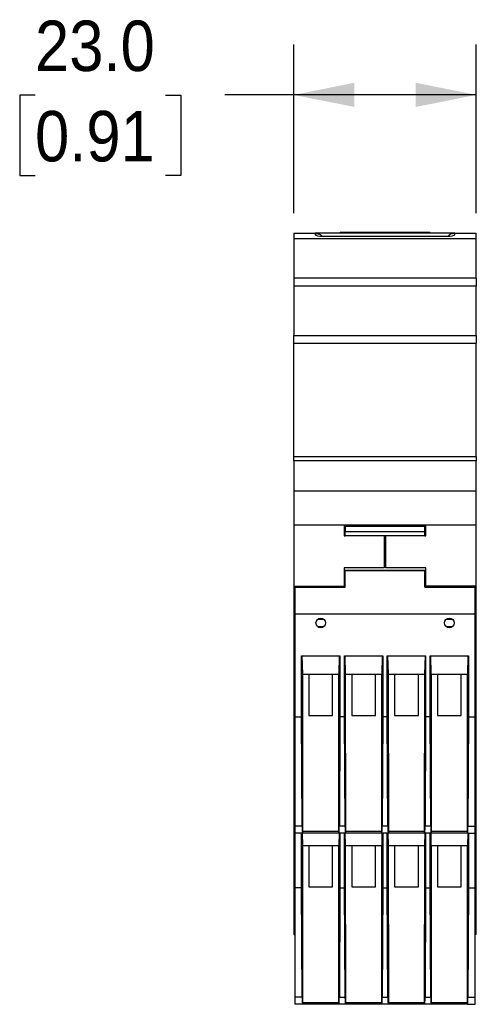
# Model space of a CAD drawing. Header units: millimetres. Extents: x 11 to 559, y 0 to 420.
# Tile 5 of 9: x 123 to 180, y 296 to 420. Entities that reach past the tile are written whole.
import ezdxf

# ---------------------------------------------------------------- set-up
doc = ezdxf.new("R2010")
doc.units = ezdxf.units.MM
doc.header["$LTSCALE"] = 2
doc.linetypes.add('SLD-Solid', pattern=[0])
doc.layers.add('DIMENSIONS', color=140, linetype='SLD-Solid', lineweight=25)
doc.styles.add('SLDTEXTSTYLE0', font='GOTHIC.TTF', dxfattribs={"width": 0.913})
doc.dimstyles.new('SLDDIMSTYLE2', dxfattribs={"dimtxt": 6.35, "dimasz": 7.62, "dimexe": 0, "dimexo": 0.0625, "dimgap": 1.5875, "dimtad": 0, "dimtih": 1, "dimtoh": 1, "dimdec": 1, "dimrnd": 1e-09, "dimzin": 4, "dimdsep": 46, "dimtxsty": 'SLDTEXTSTYLE0', "dimsah": 1, "dimcen": 0.09, "dimadec": 0, "dimazin": 1, "dimtfac": 1, "dimtdec": 1, "dimtofl": 0, "dimtmove": 0, "dimatfit": 3, "dimfxl": 0, "dimfrac": 2, "dimtolj": 1, "dimtzin": 12, "dimarcsym": 0})

# ---------------------------------------------------------------- blocks, each defined once
blk = doc.blocks.new('_D_4')
at = {"layer": 'DIMENSIONS'}
for p, q in [((157.12, 395.33), (157.12, 416.56)), ((180.12, 395.33), (180.12, 416.56)), ((124.53, 410.16), (122.6, 410.16)), ((122.6, 410.16), (122.6, 400.08)), ((140.95, 410.16), (142.89, 410.16)), ((142.89, 410.16), (142.89, 400.08)), ((157.12, 410.21), (148.46, 410.21)), ((180.12, 410.21), (157.12, 410.21)), ((122.6, 400.08), (124.53, 400.08)), ((142.89, 400.08), (140.95, 400.08))]:
    blk.add_line(p, q, dxfattribs=at)
for points in [[(157.12, 410.21), (164.74, 408.69), (164.74, 411.73)], [(180.12, 410.21), (172.5, 411.73), (172.5, 408.69)]]:
    blk.add_solid(points, dxfattribs=at)
at = {"layer": 'DIMENSIONS', "char_height": 6.35, "attachment_point": 1, "style": 'SLDTEXTSTYLE0'}
for s, insert in [('23.0', (124.53, 419.56)), ('0.91', (124.53, 408.19))]:
    blk.add_mtext(s, dxfattribs=dict(at, insert=insert))

msp = doc.modelspace()

# ---------------------------------------------------------------- linework, layer by layer
for p, q in [((162.97, 392.94), (174.27, 392.94)), ((162.97, 392.94), (162.97, 392.79)), ((174.27, 392.79), (174.27, 392.94)), ((157.12, 392.79), (159.82, 392.79)), ((157.12, 392.79), (157.12, 392.08)), ((180.12, 392.08), (157.12, 392.08)), ((157.12, 392.08), (157.12, 387.12)), ((177.42, 392.79), (159.82, 392.79)), ((159.82, 392.79), (159.82, 392.61)), ((159.82, 392.79), (159.88, 392.57)), ((160.82, 392.44), (176.42, 392.44)), ((177.36, 392.57), (177.42, 392.79)), ((177.42, 392.61), (177.42, 392.79)), ((177.42, 392.79), (180.12, 392.79)), ((180.12, 392.08), (180.12, 392.79)), ((180.12, 387.12), (180.12, 392.08)), ((180.12, 387.12), (157.12, 387.12)), ((157.12, 387.12), (157.12, 386.15)), ((180.12, 387.12), (180.12, 386.15)), ((180.12, 386.15), (157.12, 386.15)), ((157.12, 386.15), (157.12, 379.93)), ((180.12, 379.93), (180.12, 386.15)), ((157.12, 379.93), (180.12, 379.93)), ((157.12, 378.96), (157.12, 379.93)), ((180.12, 379.93), (180.12, 378.96)), ((157.12, 378.96), (180.12, 378.96)), ((157.12, 364.64), (157.12, 378.96)), ((180.12, 364.64), (180.12, 378.96)), ((180.12, 364.64), (157.12, 364.64)), ((157.12, 364.14), (157.12, 364.64)), ((180.12, 364.64), (180.12, 364.14)), ((180.12, 364.14), (157.12, 364.14)), ((157.12, 364.14), (157.12, 360.39)), ((180.12, 360.39), (180.12, 364.14)), ((157.12, 360.39), (157.12, 356.09)), ((157.12, 360.39), (180.12, 360.39)), ((180.12, 356.09), (180.12, 360.39)), ((157.12, 356.09), (180.12, 356.09)), ((157.12, 356.09), (157.12, 348.39)), ((163.47, 356.09), (163.47, 354.69)), ((173.62, 355.9), (163.62, 355.9)), ((163.62, 355.9), (163.62, 355.19)), ((173.62, 355.19), (173.62, 355.9)), ((173.77, 354.69), (173.77, 356.09)), ((180.12, 348.39), (180.12, 356.09)), ((163.47, 354.69), (163.62, 354.69)), ((173.62, 355.19), (163.62, 355.19)), ((163.62, 354.69), (163.62, 355.19)), ((173.62, 354.69), (163.62, 354.69)), ((168.52, 354.69), (168.52, 350.69)), ((168.72, 350.69), (168.72, 354.69)), ((173.62, 354.69), (173.62, 355.19)), ((173.62, 354.69), (173.77, 354.69)), ((168.52, 350.69), (163.47, 350.69)), ((163.47, 350.69), (163.47, 348.39)), ((163.62, 350.39), (173.62, 350.39)), ((163.62, 350.29), (163.62, 350.39)), ((163.62, 348.24), (163.62, 350.29)), ((173.62, 350.29), (163.62, 350.29)), ((173.77, 350.69), (168.72, 350.69)), ((173.62, 350.29), (173.62, 350.39)), ((173.62, 348.24), (173.62, 350.29)), ((173.77, 348.39), (173.77, 350.69)), ((157.12, 348.39), (163.47, 348.39)), ((157.12, 348.39), (157.12, 347.7)), ((158.37, 348.24), (158.37, 348.39)), ((180.12, 348.39), (173.77, 348.39)), ((178.87, 348.24), (178.87, 348.39)), ((180.12, 347.7), (180.12, 348.39)), ((157.12, 347.7), (157.27, 347.7)), ((157.12, 347.7), (157.12, 345.63)), ((157.27, 348.24), (163.62, 348.24)), ((157.27, 348.24), (157.27, 344.84)), ((173.62, 348.24), (179.97, 348.24)), ((179.97, 344.84), (179.97, 348.24)), ((179.97, 347.7), (180.12, 347.7)), ((180.12, 345.63), (180.12, 347.7)), ((157.27, 345.63), (157.12, 345.63)), ((157.12, 345.63), (157.12, 344.94)), ((157.12, 344.94), (157.27, 344.94)), ((157.12, 344.94), (157.12, 309.02)), ((157.27, 344.84), (157.27, 331.94)), ((179.97, 344.84), (157.27, 344.84)), ((180.12, 345.63), (179.97, 345.63)), ((179.97, 344.94), (180.12, 344.94)), ((179.97, 331.94), (179.97, 344.84)), ((180.12, 344.94), (180.12, 345.63)), ((180.12, 309.02), (180.12, 344.94)), ((160.92, 344.19), (160.12, 344.19)), ((177.12, 344.19), (176.32, 344.19)), ((160.12, 343.29), (160.92, 343.29)), ((176.32, 343.29), (177.12, 343.29)), ((158.1, 339.59), (162.94, 339.59)), ((158.1, 331.94), (158.1, 339.59)), ((158.15, 339.59), (158.21, 337.29)), ((162.84, 337.29), (162.9, 339.59)), ((162.94, 339.59), (162.94, 331.94)), ((163.5, 339.59), (168.34, 339.59)), ((163.5, 331.94), (163.5, 339.59)), ((163.55, 339.59), (163.61, 337.29)), ((168.24, 337.29), (168.3, 339.59)), ((168.34, 339.59), (168.34, 331.94)), ((168.9, 339.59), (173.74, 339.59)), ((168.9, 331.94), (168.9, 339.59)), ((168.95, 339.59), (169.01, 337.29)), ((173.64, 337.29), (173.7, 339.59)), ((173.74, 339.59), (173.74, 331.94)), ((174.3, 339.59), (179.14, 339.59)), ((174.3, 331.94), (174.3, 339.59)), ((174.35, 339.59), (174.41, 337.29)), ((179.04, 337.29), (179.1, 339.59)), ((179.14, 339.59), (179.14, 331.94)), ((158.21, 337.29), (162.84, 337.29)), ((158.22, 337.29), (158.24, 317.48)), ((159.02, 337.29), (159.02, 332.09)), ((162.02, 332.09), (162.02, 337.29)), ((162.8, 317.48), (162.82, 337.29)), ((163.61, 337.29), (168.24, 337.29)), ((163.62, 337.29), (163.64, 317.48)), ((164.42, 337.29), (164.42, 332.09)), ((167.42, 332.09), (167.42, 337.29)), ((168.2, 317.48), (168.22, 337.29)), ((169.01, 337.29), (173.64, 337.29)), ((169.02, 337.29), (169.04, 317.48)), ((169.82, 337.29), (169.82, 332.09)), ((172.82, 332.09), (172.82, 337.29)), ((173.6, 317.48), (173.62, 337.29)), ((174.41, 337.29), (179.04, 337.29)), ((174.42, 337.29), (174.44, 317.48)), ((175.22, 337.29), (175.22, 332.09)), ((178.22, 332.09), (178.22, 337.29)), ((179, 317.48), (179.02, 337.29)), ((157.27, 331.94), (158.1, 331.94)), ((157.27, 331.94), (157.27, 318.17)), ((158.18, 318.17), (158.1, 331.94)), ((159.02, 332.09), (162.02, 332.09)), ((162.94, 331.94), (162.87, 318.17)), ((163.5, 331.94), (162.94, 331.94)), ((163.58, 318.17), (163.5, 331.94)), ((164.42, 332.09), (167.42, 332.09)), ((168.34, 331.94), (168.27, 318.17)), ((168.9, 331.94), (168.34, 331.94)), ((168.98, 318.17), (168.9, 331.94)), ((169.82, 332.09), (172.82, 332.09)), ((173.74, 331.94), (173.67, 318.17)), ((174.3, 331.94), (173.74, 331.94)), ((174.38, 318.17), (174.3, 331.94)), ((175.22, 332.09), (178.22, 332.09)), ((179.14, 331.94), (179.07, 318.17)), ((179.14, 331.94), (179.97, 331.94)), ((179.97, 318.17), (179.97, 331.94)), ((158.18, 318.17), (157.27, 318.17)), ((157.27, 318.17), (157.27, 317.29)), ((158.22, 317.29), (157.27, 317.29)), ((157.27, 317.29), (157.27, 310.39)), ((158.1, 310.39), (158.1, 317.29)), ((158.17, 317.29), (158.21, 315.74)), ((158.25, 317.29), (158.22, 317.29)), ((162.8, 317.48), (158.24, 317.48)), ((162.8, 317.29), (158.25, 317.29)), ((162.82, 317.29), (162.8, 317.29)), ((163.62, 317.29), (162.82, 317.29)), ((162.84, 315.74), (162.88, 317.29)), ((163.58, 318.17), (162.87, 318.17)), ((162.94, 317.29), (162.94, 310.39)), ((163.5, 310.39), (163.5, 317.29)), ((163.57, 317.29), (163.61, 315.74)), ((163.65, 317.29), (163.62, 317.29)), ((168.2, 317.48), (163.64, 317.48)), ((168.2, 317.29), (163.65, 317.29)), ((168.22, 317.29), (168.2, 317.29)), ((169.02, 317.29), (168.22, 317.29)), ((168.24, 315.74), (168.28, 317.29)), ((168.98, 318.17), (168.27, 318.17)), ((168.34, 317.29), (168.34, 310.39)), ((168.9, 310.39), (168.9, 317.29)), ((168.97, 317.29), (169.01, 315.74)), ((169.05, 317.29), (169.02, 317.29)), ((173.6, 317.48), (169.04, 317.48)), ((173.6, 317.29), (169.05, 317.29)), ((173.62, 317.29), (173.6, 317.29)), ((174.42, 317.29), (173.62, 317.29)), ((173.64, 315.74), (173.68, 317.29)), ((174.38, 318.17), (173.67, 318.17)), ((173.74, 317.29), (173.74, 310.39)), ((174.3, 310.39), (174.3, 317.29)), ((174.37, 317.29), (174.41, 315.74)), ((174.45, 317.29), (174.42, 317.29)), ((179, 317.48), (174.44, 317.48)), ((179, 317.29), (174.45, 317.29)), ((179.02, 317.29), (179, 317.29)), ((179.02, 317.29), (179.97, 317.29)), ((179.04, 315.74), (179.08, 317.29)), ((179.07, 318.17), (179.97, 318.17)), ((179.14, 317.29), (179.14, 310.39)), ((179.97, 317.29), (179.97, 318.17)), ((179.97, 310.39), (179.97, 317.29)), ((158.21, 315.74), (162.84, 315.74)), ((158.22, 315.74), (158.24, 295.93)), ((159.02, 315.74), (159.02, 310.54)), ((162.02, 310.54), (162.02, 315.74)), ((162.8, 295.93), (162.82, 315.74)), ((163.61, 315.74), (168.24, 315.74)), ((163.62, 315.74), (163.64, 295.93)), ((164.42, 315.74), (164.42, 310.54)), ((167.42, 310.54), (167.42, 315.74)), ((168.2, 295.93), (168.22, 315.74)), ((169.01, 315.74), (173.64, 315.74)), ((169.02, 315.74), (169.04, 295.93)), ((169.82, 315.74), (169.82, 310.54)), ((172.82, 310.54), (172.82, 315.74)), ((173.6, 295.93), (173.62, 315.74)), ((174.41, 315.74), (179.04, 315.74)), ((174.42, 315.74), (174.44, 295.93)), ((175.22, 315.74), (175.22, 310.54)), ((178.22, 310.54), (178.22, 315.74)), ((179, 295.93), (179.02, 315.74)), ((158.1, 310.39), (157.27, 310.39)), ((157.27, 310.39), (157.27, 296.62)), ((158.18, 296.62), (158.1, 310.39)), ((159.02, 310.54), (162.02, 310.54)), ((162.94, 310.39), (162.87, 296.62)), ((162.94, 310.39), (163.5, 310.39)), ((163.58, 296.62), (163.5, 310.39)), ((164.42, 310.54), (167.42, 310.54)), ((168.34, 310.39), (168.27, 296.62)), ((168.34, 310.39), (168.9, 310.39)), ((168.98, 296.62), (168.9, 310.39)), ((169.82, 310.54), (172.82, 310.54)), ((173.74, 310.39), (173.67, 296.62)), ((173.74, 310.39), (174.3, 310.39)), ((174.38, 296.62), (174.3, 310.39)), ((175.22, 310.54), (178.22, 310.54)), ((179.14, 310.39), (179.07, 296.62)), ((179.14, 310.39), (179.97, 310.39)), ((179.97, 296.62), (179.97, 310.39)), ((157.12, 309.02), (157.27, 309.02)), ((157.12, 309.02), (157.12, 304.54)), ((180.12, 309.02), (179.97, 309.02)), ((180.12, 304.54), (180.12, 309.02)), ((157.12, 304.54), (157.27, 304.54)), ((180.12, 304.54), (179.97, 304.54)), ((158.18, 296.62), (157.27, 296.62)), ((157.27, 296.62), (157.27, 295.74)), ((162.87, 296.62), (163.58, 296.62)), ((168.27, 296.62), (168.98, 296.62)), ((173.67, 296.62), (174.38, 296.62)), ((179.07, 296.62), (179.97, 296.62)), ((179.97, 295.74), (179.97, 296.62)), ((158.22, 295.74), (157.27, 295.74)), ((158.25, 295.74), (158.22, 295.74)), ((162.8, 295.93), (158.24, 295.93)), ((162.8, 295.74), (158.25, 295.74)), ((162.82, 295.74), (162.8, 295.74)), ((163.62, 295.74), (162.82, 295.74)), ((163.65, 295.74), (163.62, 295.74)), ((168.2, 295.93), (163.64, 295.93)), ((168.2, 295.74), (163.65, 295.74)), ((168.22, 295.74), (168.2, 295.74)), ((169.02, 295.74), (168.22, 295.74)), ((169.05, 295.74), (169.02, 295.74)), ((173.6, 295.93), (169.04, 295.93)), ((173.6, 295.74), (169.05, 295.74)), ((173.62, 295.74), (173.6, 295.74)), ((174.42, 295.74), (173.62, 295.74)), ((174.45, 295.74), (174.42, 295.74)), ((179, 295.93), (174.44, 295.93)), ((179, 295.74), (174.45, 295.74)), ((179.02, 295.74), (179, 295.74)), ((179.02, 295.74), (179.97, 295.74))]:
    msp.add_line(p, q)
for centre in [(160.52, 343.74), (176.72, 343.74)]:
    msp.add_circle(centre, 0.6)
for centre, major_axis, ratio, start_param, end_param in [((160.82, 392.61), (1, 0), 0.176327, 3.141593, 4.712389), ((176.42, 392.61), (1, 0), 0.176327, 4.712389, 6.283185), ((158.22, 318.29), (0, 1), 0.043661, 1.692969, 3.141593), ((158.25, 317.49), (0, 0.2), 0.043661, 1.58825, 3.141593), ((162.8, 317.49), (0, 0.2), 0.043661, 3.141593, 4.694936), ((162.82, 318.29), (0, 1), 0.043661, 3.141593, 4.590216), ((163.62, 318.29), (0, 1), 0.043661, 1.692969, 3.141593), ((163.65, 317.49), (0, 0.2), 0.043661, 1.58825, 3.141593), ((168.2, 317.49), (0, 0.2), 0.043661, 3.141593, 4.694936), ((168.22, 318.29), (0, 1), 0.043661, 3.141593, 4.590216), ((169.02, 318.29), (0, 1), 0.043661, 1.692969, 3.141593), ((169.05, 317.49), (0, 0.2), 0.043661, 1.58825, 3.141593), ((173.6, 317.49), (0, 0.2), 0.043661, 3.141593, 4.694936), ((173.62, 318.29), (0, 1), 0.043661, 3.141593, 4.590216), ((174.42, 318.29), (0, 1), 0.043661, 1.692969, 3.141593), ((174.45, 317.49), (0, 0.2), 0.043661, 1.58825, 3.141593), ((179, 317.49), (0, 0.2), 0.043661, 3.141593, 4.694936), ((179.02, 318.29), (0, 1), 0.043661, 3.141593, 4.590216), ((158.22, 296.74), (0, 1), 0.043661, 1.692969, 3.141593), ((162.82, 296.74), (0, 1), 0.043661, 3.141593, 4.590216), ((163.62, 296.74), (0, 1), 0.043661, 1.692969, 3.141593), ((168.22, 296.74), (0, 1), 0.043661, 3.141593, 4.590216), ((169.02, 296.74), (0, 1), 0.043661, 1.692969, 3.141593), ((173.62, 296.74), (0, 1), 0.043661, 3.141593, 4.590216), ((174.42, 296.74), (0, 1), 0.043661, 1.692969, 3.141593), ((179.02, 296.74), (0, 1), 0.043661, 3.141593, 4.590216), ((158.25, 295.94), (0, 0.2), 0.043661, 1.58825, 3.141593), ((162.8, 295.94), (0, 0.2), 0.043661, 3.141593, 4.694936), ((163.65, 295.94), (0, 0.2), 0.043661, 1.58825, 3.141593), ((168.2, 295.94), (0, 0.2), 0.043661, 3.141593, 4.694936), ((169.05, 295.94), (0, 0.2), 0.043661, 1.58825, 3.141593), ((173.6, 295.94), (0, 0.2), 0.043661, 3.141593, 4.694936), ((174.45, 295.94), (0, 0.2), 0.043661, 1.58825, 3.141593), ((179, 295.94), (0, 0.2), 0.043661, 3.141593, 4.694936)]:
    msp.add_ellipse(centre, major_axis=major_axis, ratio=ratio, start_param=start_param, end_param=end_param)
for points, knots in [([(159.82, 392.79), (159.91, 392.78), (160.06, 392.78), (160.28, 392.71), (160.46, 392.63), (160.6, 392.53), (160.65, 392.47), (160.67, 392.44)], [0, 0, 0, 0, 0.268481, 0.494912, 0.721751, 0.907892, 1, 1, 1, 1]), ([(177.42, 392.79), (177.34, 392.78), (177.18, 392.78), (176.96, 392.71), (176.78, 392.63), (176.65, 392.53), (176.59, 392.47), (176.57, 392.44)], [0, 0, 0, 0, 0.268499, 0.494937, 0.72175, 0.907922, 1, 1, 1, 1])]:
    msp.add_open_spline(points, degree=3, knots=knots)

# ---------------------------------------------------------------- dimensions: what is measured, and where the dimension line sits
at = {"layer": 'DIMENSIONS'}
dim = msp.add_linear_dim(base=(180.12, 410.21), p1=(157.12, 392.79), p2=(180.12, 392.79), dimstyle='SLDDIMSTYLE2', dxfattribs=at)
dim.commit()
dim.dimension.update_dxf_attribs({"geometry": '_D_4', "text_midpoint": (132.74, 410.21), "dimtype": 160})

doc.saveas('drawing.dxf')
